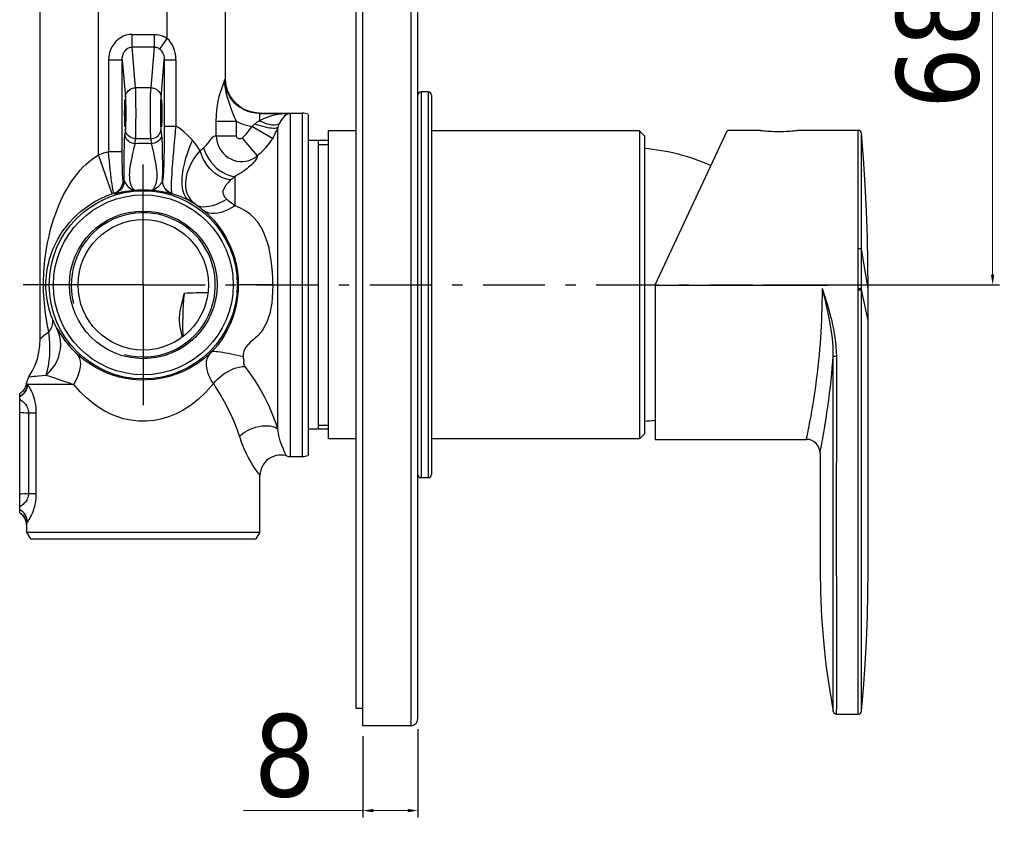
# Model space of a CAD drawing. Header units: millimetres. Extents: x 1672 to 2046, y 137 to 621.
# Tile 2 of 6: x 1903 to 2046, y 140 to 257. Entities that reach past the tile are written whole.
import ezdxf

# ---------------------------------------------------------------- set-up
doc = ezdxf.new("R2010")
doc.units = ezdxf.units.MM
doc.linetypes.add('ASSI1', pattern=[5.5, 3, -1, 0.5, -1])
doc.layers.add('OGGETTO', color=7, linetype='Continuous', lineweight=25)
doc.styles.add('ISO Proportional', font='tahoma.ttf')
doc.dimstyles.new('ISO-25', dxfattribs={"dimtxt": 12, "dimasz": 1.5, "dimexe": 1, "dimexo": 1.5, "dimgap": 1.5, "dimtad": 1, "dimdec": 0, "dimtxsty": 'ISO Proportional', "dimcen": 2.5, "dimclrd": 7, "dimclre": 7, "dimclrt": 7, "dimadec": 0, "dimazin": 0, "dimtfac": 1, "dimtdec": 0, "dimtmove": 0, "dimatfit": 3, "dimfxl": 1, "dimlwd": 13, "dimarcsym": 0})

# ---------------------------------------------------------------- blocks, each defined once
blk = doc.blocks.new('*D77')
at = {"layer": 'Defpoints', "color": 0, "transparency": 16777216}
for p in [(1993.56, 286.44), (2044.39, 286.44), (2009.44, 218.44)]:
    blk.add_point(p, dxfattribs=at)
at = {"layer": 'OGGETTO', "color": 7, "lineweight": -2, "transparency": 16777216}
for p, q in [((1995.06, 286.44), (2045.39, 286.44)), ((2010.94, 218.44), (2045.39, 218.44))]:
    blk.add_line(p, q, dxfattribs=at)
at = {"layer": 'OGGETTO', "color": 7, "lineweight": 13, "transparency": 16777216}
blk.add_line((2044.39, 219.94), (2044.39, 284.94), dxfattribs=at)
at = {"layer": 'OGGETTO', "color": 7, "transparency": 16777216}
for points in [[(2044.14, 284.94), (2044.64, 284.94), (2044.39, 286.44)], [(2044.14, 219.94), (2044.64, 219.94), (2044.39, 218.44)]]:
    blk.add_solid(points, dxfattribs=at)
at = {"layer": 'OGGETTO', "color": 7, "transparency": 16777216, "insert": (2030.34, 253.05), "char_height": 12, "attachment_point": 2, "rotation": 90, "style": 'ISO Proportional'}
blk.add_mtext('68', dxfattribs=at)
blk = doc.blocks.new('*D78')
at = {"layer": 'Defpoints', "color": 0, "transparency": 16777216}
for p in [(1960.65, 155.24), (1952.65, 154.24), (1960.65, 141.89)]:
    blk.add_point(p, dxfattribs=at)
at = {"layer": 'OGGETTO', "color": 7, "lineweight": -2, "transparency": 16777216}
for p, q in [((1960.65, 153.74), (1960.65, 140.89)), ((1952.65, 152.74), (1952.65, 140.89))]:
    blk.add_line(p, q, dxfattribs=at)
at = {"layer": 'OGGETTO', "color": 7, "lineweight": 13, "transparency": 16777216}
for p, q in [((1952.65, 141.89), (1935.25, 141.89)), ((1959.15, 141.89), (1954.15, 141.89))]:
    blk.add_line(p, q, dxfattribs=at)
at = {"layer": 'OGGETTO', "color": 7, "transparency": 16777216}
for points in [[(1954.15, 142.14), (1954.15, 141.64), (1952.65, 141.89)], [(1959.15, 142.14), (1959.15, 141.64), (1960.65, 141.89)]]:
    blk.add_solid(points, dxfattribs=at)
at = {"layer": 'OGGETTO', "color": 7, "transparency": 16777216, "insert": (1936.75, 155.94), "char_height": 12, "attachment_point": 1, "style": 'ISO Proportional'}
blk.add_mtext('8', dxfattribs=at)

msp = doc.modelspace()

# ---------------------------------------------------------------- linework, layer by layer
at = {"layer": 'OGGETTO'}
for p, q in [((1952.65, 154.24), (1952.65, 354.24)), ((1959.65, 354.24), (1959.65, 154.24)), ((1960.65, 155.24), (1960.65, 353.24)), ((1951.65, 156.74), (1951.65, 351.74)), ((1914.15, 237.36), (1914.15, 274.01)), ((1924.15, 254.29), (1924.15, 273.78)), ((1905.65, 210.57), (1905.65, 270.58)), ((1932.65, 248.44), (1932.65, 269.14)), ((1919.04, 253.05), (1919.04, 254.9)), ((1919.04, 254.9), (1922.25, 254.9)), ((1922.25, 254.9), (1922.25, 253.05)), ((1923.06, 252.76), (1924.15, 254.29)), ((1919.54, 247.13), (1919.04, 253.05)), ((1922.25, 253.05), (1919.04, 253.05)), ((1922.25, 253.05), (1921.75, 247.13)), ((1915.59, 251.16), (1915.59, 237.8)), ((1917.59, 251.16), (1915.59, 251.16)), ((1917.59, 251.16), (1918.04, 245.75)), ((1917.59, 237.8), (1917.59, 251.16)), ((1923.25, 245.75), (1923.71, 251.21)), ((1923.71, 251.21), (1923.71, 241.55)), ((1923.71, 251.21), (1925.41, 251.21)), ((1925.41, 251.21), (1925.41, 241.55)), ((1932.64, 248.44), (1932.62, 248.42)), ((1932.65, 248.44), (1932.64, 248.44)), ((1932.68, 247.86), (1932.65, 248.44)), ((1921.75, 247.13), (1919.54, 247.13)), ((1962.15, 246.54), (1961.15, 246.54)), ((1961.15, 246.54), (1961.15, 190.34)), ((1962.15, 246.54), (1962.15, 190.34)), ((1962.65, 246.04), (1962.65, 190.84)), ((1923.22, 243.44), (1923.22, 243.75)), ((1923.22, 243.13), (1923.22, 243.44)), ((1923.35, 243.74), (1923.36, 243.44)), ((1923.36, 243.44), (1923.35, 243.13)), ((1937.65, 243.44), (1937.58, 243.41)), ((1937.58, 243.41), (1937.58, 242.31)), ((1937.58, 243.41), (1942.11, 243.41)), ((1937.65, 243.44), (1943.83, 243.44)), ((1942.11, 193.44), (1942.11, 243.41)), ((1943.83, 193.44), (1943.83, 243.44)), ((1944.65, 243.26), (1944.65, 193.61)), ((1918.04, 241.13), (1917.98, 240.37)), ((1923.32, 240.37), (1923.25, 241.13)), ((1923.29, 241.49), (1923.28, 241.49)), ((1923.71, 241.55), (1925.41, 241.55)), ((1931.29, 240.15), (1931.29, 242.26)), ((1931.29, 242.26), (1934.23, 242.26)), ((1934.23, 240.15), (1934.23, 242.26)), ((1939.46, 239.75), (1936.47, 241.5)), ((1940.25, 197.37), (1940.25, 241.38)), ((1919.48, 238.98), (1919.54, 239.74)), ((1919.54, 239.74), (1921.75, 239.74)), ((1921.75, 239.74), (1921.82, 238.98)), ((1931.29, 240.15), (1934.23, 240.15)), ((1935.04, 239.79), (1937.26, 237.2)), ((1947.65, 196.04), (1947.65, 240.84)), ((1951.65, 240.84), (1947.65, 240.84)), ((1992.95, 240.84), (1962.65, 240.84)), ((1993.65, 240.14), (1992.95, 240.84)), ((1992.95, 240.84), (1992.95, 196.04)), ((1993.65, 240.14), (1993.65, 196.74)), ((1995.25, 218.44), (2005.74, 240.94)), ((2005.74, 240.94), (2010.5, 240.94)), ((2010.5, 240.94), (2010.59, 240.93)), ((2016, 240.94), (2024.79, 240.94)), ((2024.79, 240.93), (2024.79, 240.94)), ((2024.79, 240.94), (2024.79, 240.94)), ((2024.79, 240.91), (2024.79, 240.93)), ((2024.79, 240.93), (2024.79, 240.93)), ((2024.79, 240.93), (2024.79, 240.93)), ((2024.79, 240.88), (2024.79, 240.91)), ((2024.79, 240.73), (2024.79, 240.88)), ((2024.79, 240.32), (2024.79, 240.73)), ((2024.79, 240.12), (2024.79, 240.32)), ((2024.79, 239.95), (2024.79, 240.12)), ((2024.79, 239.07), (2024.79, 239.95)), ((2025.28, 239.93), (2025.29, 240.31)), ((2025.28, 239.75), (2025.28, 239.93)), ((2025.28, 239.6), (2025.28, 239.75)), ((2025.28, 238.64), (2025.28, 239.6)), ((2025.29, 240.47), (2025.29, 240.48)), ((2025.29, 240.48), (2025.29, 240.48)), ((2025.29, 240.46), (2025.29, 240.47)), ((2025.29, 240.43), (2025.29, 240.46)), ((2025.29, 240.31), (2025.29, 240.43)), ((1947.65, 239.44), (1944.65, 239.44)), ((1946.15, 239.44), (1946.15, 197.44)), ((1946.15, 238.89), (1947.65, 238.89)), ((2024.79, 238.7), (2024.79, 239.07)), ((2025.28, 238.28), (2025.28, 238.64)), ((1916.1, 231.69), (1914.15, 237.36)), ((1917.59, 237.8), (1915.59, 237.8)), ((1920.65, 218.44), (1920.65, 235.94)), ((1934.02, 229.94), (1934.02, 234.21)), ((2024.79, 227.68), (2024.79, 234.97)), ((2025.28, 227.49), (2025.28, 235.12)), ((1917.72, 233.67), (1917.88, 233.64)), ((1923.42, 233.64), (1923.45, 233.65)), ((1916.34, 231.77), (1916.48, 231.73)), ((1924.82, 231.73), (1924.84, 231.74)), ((2024.79, 221.8), (2024.79, 227.68)), ((2025.29, 221.74), (2025.28, 227.49)), ((2026.25, 217.89), (2025.29, 223.62)), ((2024.79, 219.85), (2024.79, 221.8)), ((2025.29, 219.82), (2025.29, 221.74)), ((2024.79, 217.69), (2024.79, 219.85)), ((2025.29, 217.7), (2025.29, 219.82)), ((1920.65, 218.44), (1903.15, 218.44)), ((1906.13, 218.44), (1906.47, 218.44)), ((1920.65, 218.44), (1920.65, 200.94)), ((1935.04, 218.44), (1934.64, 218.44)), ((1935.63, 218.44), (1935.04, 218.44)), ((1936.7, 218.44), (1935.63, 218.44)), ((1938.14, 218.44), (1936.7, 218.44)), ((1939.06, 218.44), (1938.14, 218.44)), ((1939.51, 218.44), (1939.06, 218.44)), ((1995.15, 218.39), (2020.45, 218.39)), ((1995.25, 218.44), (1995.25, 195.94)), ((2024.79, 176.91), (2024.79, 217.69)), ((2026.25, 213.24), (2025.29, 217.7)), ((2025.29, 176.92), (2025.29, 217.7)), ((2026.25, 176.91), (2026.25, 217.89)), ((1926.48, 210.94), (1926.47, 211.01)), ((2021.17, 177.09), (2021.17, 208.06)), ((2021.66, 177.08), (2021.67, 208.05)), ((1903.63, 203.99), (1903.6, 203.85)), ((1903.66, 204.16), (1903.63, 203.99)), ((1903.66, 204.12), (1903.66, 204.16)), ((1903.78, 203.94), (1903.78, 203.94)), ((1910.53, 203.94), (1903.78, 203.94)), ((1902.65, 185.24), (1902.65, 202.63)), ((1903.94, 199.8), (1903.94, 188.08)), ((1903.94, 199.8), (1905.02, 199.8)), ((1905.02, 199.8), (1905.02, 188.08)), ((1946.15, 197.99), (1947.65, 197.99)), ((1947.65, 197.44), (1944.65, 197.44)), ((1993.65, 196.74), (1992.95, 196.04)), ((1951.65, 196.04), (1947.65, 196.04)), ((1992.95, 196.04), (1962.65, 196.04)), ((1995.25, 195.94), (2017.25, 195.94)), ((2019.25, 193.96), (2019.33, 194.38)), ((2019.25, 193.94), (2019.25, 193.96)), ((2019.25, 193.94), (2019.25, 176.91)), ((2019.33, 194.38), (2019.41, 194.79)), ((1942.11, 193.44), (1943.83, 193.44)), ((1937.65, 182.44), (1937.65, 190.66)), ((1962.15, 190.34), (1961.15, 190.34)), ((1903.94, 188.08), (1905.02, 188.08)), ((1902.65, 185.24), (1902.85, 185.1)), ((1903.63, 183.8), (1903.65, 183.55)), ((1903.65, 183.59), (1903.63, 183.75)), ((1903.65, 183.5), (1903.65, 183.59)), ((1903.65, 183.5), (1903.65, 182.44)), ((1903.65, 183.5), (1903.65, 183.5)), ((1903.65, 182.44), (1904.22, 181.44)), ((1903.65, 182.44), (1937.65, 182.44)), ((1937.65, 182.44), (1937.07, 181.44)), ((1904.22, 181.44), (1937.07, 181.44)), ((2021.18, 173.1), (2021.17, 177.09)), ((2021.67, 174.95), (2021.66, 177.08)), ((2024.79, 174.94), (2024.79, 176.91)), ((2025.29, 174.99), (2025.29, 176.92)), ((2021.67, 173.02), (2021.67, 174.95)), ((2024.79, 172.98), (2024.79, 174.94)), ((2025.29, 173.08), (2025.29, 174.99)), ((2021.18, 171.24), (2021.18, 173.1)), ((2021.67, 171.12), (2021.67, 173.02)), ((2024.79, 168.65), (2024.79, 172.98)), ((2025.29, 171.2), (2025.29, 173.08)), ((2021.67, 163.39), (2021.67, 166.59)), ((2025.29, 163.78), (2025.29, 165.19)), ((2024.79, 163.48), (2024.79, 164.92)), ((2025.29, 162.61), (2025.29, 163.78)), ((2024.79, 162.29), (2024.79, 163.48)), ((2021.18, 158.64), (2021.18, 159.35)), ((2021.67, 158.49), (2021.67, 159.29)), ((2025.29, 159.79), (2025.29, 160.44)), ((2021.18, 158.1), (2021.18, 158.64)), ((2021.18, 157.56), (2021.18, 158.1)), ((2021.67, 157.42), (2021.67, 158.49)), ((2024.79, 157.53), (2024.79, 157.83)), ((2025.29, 157.96), (2025.29, 158.25)), ((1952.65, 156.74), (1951.65, 156.74)), ((2021.17, 157.11), (2021.18, 157.36)), ((2021.17, 156.54), (2021.17, 157.11)), ((2021.17, 156.43), (2021.17, 156.54)), ((2021.17, 156.39), (2021.17, 156.43)), ((2021.17, 156.37), (2021.17, 156.39)), ((2021.17, 156.36), (2021.17, 156.37)), ((2021.17, 156.36), (2021.17, 156.36)), ((2021.18, 157.36), (2021.18, 157.56)), ((2021.66, 156.18), (2021.67, 156.96)), ((2021.67, 156.96), (2021.67, 157.42)), ((2024.79, 157.28), (2024.79, 157.53)), ((2024.79, 156.8), (2024.79, 156.97)), ((2024.79, 156.66), (2024.79, 156.8)), ((2024.79, 156.44), (2024.79, 156.66)), ((2024.79, 156.21), (2024.79, 156.44)), ((2025.29, 157.17), (2025.29, 157.32)), ((2025.29, 157.04), (2025.29, 157.17)), ((2025.29, 156.85), (2025.29, 157.04)), ((2025.29, 156.74), (2025.29, 156.85)), ((2025.29, 156.48), (2025.29, 156.74)), ((2025.29, 156.43), (2025.29, 156.48)), ((2025.29, 156.41), (2025.29, 156.43)), ((2025.29, 156.4), (2025.29, 156.41)), ((2025.29, 156.39), (2025.29, 156.4)), ((2025.29, 156.4), (2025.29, 156.4)), ((2025.29, 156.39), (2025.29, 156.39)), ((2025.29, 156.39), (2025.29, 156.39)), ((2021.66, 156.05), (2021.66, 156.18)), ((2021.66, 156), (2021.66, 156.05)), ((2021.66, 155.98), (2021.66, 156)), ((2021.66, 155.97), (2021.66, 155.98)), ((2021.66, 155.96), (2021.66, 155.97)), ((2021.66, 155.95), (2021.66, 155.96)), ((2021.66, 155.95), (2021.66, 155.95)), ((2021.66, 155.95), (2021.66, 155.95)), ((2021.66, 155.94), (2021.66, 155.95)), ((2021.66, 155.94), (2024.79, 155.94)), ((2021.66, 155.94), (2021.66, 155.94)), ((2024.79, 156.01), (2024.79, 156.21)), ((2024.79, 155.97), (2024.79, 156.01)), ((2024.79, 155.95), (2024.79, 155.97)), ((2024.79, 155.94), (2024.79, 155.95)), ((2024.79, 155.95), (2024.79, 155.95)), ((2024.79, 155.94), (2024.79, 155.94)), ((2024.79, 155.94), (2024.79, 155.94)), ((2024.79, 155.94), (2024.79, 155.94)), ((2024.79, 155.94), (2024.79, 155.94)), ((2024.79, 155.94), (2024.79, 155.94)), ((2024.79, 155.94), (2024.79, 155.94)), ((1959.65, 154.24), (1952.65, 154.24))]:
    msp.add_line(p, q, dxfattribs=at)
at = {"layer": 'OGGETTO', "linetype": 'ASSI1', "ltscale": 3}
msp.add_line((1920.65, 218.44), (2009.44, 218.44), dxfattribs=at)
at = {"layer": 'OGGETTO'}
for points in [[(1919.04, 254.9), (1918.59, 254.87), (1918.16, 254.78), (1917.73, 254.63), (1917.33, 254.42), (1916.97, 254.16), (1916.64, 253.86), (1916.34, 253.49), (1916.08, 253.09), (1915.87, 252.66), (1915.72, 252.2), (1915.63, 251.7), (1915.59, 251.16)], [(1922.25, 254.9), (1922.59, 254.89), (1922.91, 254.83), (1923.24, 254.75), (1923.55, 254.63), (1923.86, 254.48), (1924.15, 254.29)], [(1925.41, 251.21), (1925.38, 251.73), (1925.31, 252.2), (1925.21, 252.62), (1925.06, 253.01), (1924.86, 253.41), (1924.63, 253.77), (1924.4, 254.06), (1924.15, 254.29)], [(1917.59, 251.16), (1917.6, 251.5), (1917.67, 251.82), (1917.76, 252.1), (1917.89, 252.36), (1918.05, 252.57), (1918.23, 252.75), (1918.42, 252.89), (1918.63, 252.99), (1918.84, 253.04), (1919.04, 253.05)], [(1922.25, 253.05), (1922.39, 253.05), (1922.53, 253.03), (1922.67, 252.98), (1922.8, 252.93), (1922.94, 252.85), (1923.06, 252.76)], [(1923.06, 252.76), (1923.26, 252.56), (1923.42, 252.34), (1923.55, 252.09), (1923.64, 251.82), (1923.7, 251.52), (1923.71, 251.21)], [(1931.29, 242.26), (1931.32, 243.11), (1931.38, 243.88), (1931.46, 244.55), (1931.58, 245.18), (1931.73, 245.84), (1931.9, 246.47), (1932.09, 247.04), (1932.27, 247.55), (1932.42, 247.99), (1932.55, 248.37)], [(1932.62, 248.42), (1932.58, 248.39), (1932.55, 248.37)], [(1934.23, 242.26), (1933.96, 242.81), (1933.74, 243.34), (1933.56, 243.82), (1933.4, 244.27), (1933.24, 244.72), (1933.1, 245.15), (1932.97, 245.58), (1932.84, 246.03), (1932.73, 246.49), (1932.63, 247.02), (1932.55, 247.65), (1932.55, 248.37)], [(1937.58, 243.41), (1936.99, 243.45), (1936.42, 243.55), (1935.87, 243.7), (1935.36, 243.92), (1934.86, 244.19), (1934.39, 244.52), (1933.96, 244.9), (1933.58, 245.33), (1933.26, 245.79), (1933, 246.27), (1932.79, 246.78), (1932.65, 247.3), (1932.57, 247.84), (1932.55, 248.37)], [(1918.04, 245.75), (1918.06, 245.96), (1918.12, 246.17), (1918.21, 246.36), (1918.33, 246.54), (1918.47, 246.71), (1918.65, 246.85), (1918.85, 246.97), (1919.07, 247.06), (1919.3, 247.11), (1919.54, 247.13)], [(1919.54, 239.74), (1919.55, 239.97), (1919.56, 240.26), (1919.57, 240.61), (1919.58, 241), (1919.58, 241.44), (1919.59, 241.91), (1919.59, 242.4), (1919.6, 242.92), (1919.6, 243.44), (1919.6, 243.96), (1919.59, 244.47), (1919.59, 244.97), (1919.58, 245.44), (1919.58, 245.87), (1919.57, 246.27), (1919.56, 246.61), (1919.55, 246.9), (1919.54, 247.13)], [(1921.75, 239.74), (1921.74, 239.97), (1921.73, 240.26), (1921.72, 240.61), (1921.72, 241), (1921.71, 241.44), (1921.71, 241.91), (1921.7, 242.4), (1921.7, 242.92), (1921.7, 243.44), (1921.7, 243.96), (1921.7, 244.47), (1921.71, 244.97), (1921.71, 245.44), (1921.72, 245.87), (1921.72, 246.27), (1921.73, 246.61), (1921.74, 246.9), (1921.75, 247.13)], [(1921.75, 247.13), (1921.99, 247.11), (1922.21, 247.06), (1922.42, 246.98), (1922.61, 246.87), (1922.79, 246.73), (1922.94, 246.57), (1923.07, 246.39), (1923.17, 246.19), (1923.23, 245.97), (1923.25, 245.75)], [(1937.65, 243.44), (1937.09, 243.47), (1936.54, 243.56), (1936.01, 243.71), (1935.51, 243.92), (1935.03, 244.18), (1934.58, 244.49), (1934.17, 244.85), (1933.79, 245.26), (1933.45, 245.72), (1933.17, 246.21), (1932.94, 246.74), (1932.78, 247.29), (1932.68, 247.86)], [(1918.04, 245.75), (1918.05, 245.58), (1918.07, 245.37), (1918.07, 245.11), (1918.08, 244.82), (1918.09, 244.5), (1918.09, 244.16), (1918.1, 243.8)], [(1923.2, 243.8), (1923.2, 244.16), (1923.21, 244.5), (1923.21, 244.82), (1923.22, 245.11), (1923.23, 245.37), (1923.24, 245.58), (1923.25, 245.75)], [(1923.22, 243.75), (1923.22, 244.04), (1923.23, 244.32), (1923.23, 244.58), (1923.24, 244.82), (1923.25, 245.02), (1923.26, 245.18), (1923.27, 245.29), (1923.28, 245.36), (1923.28, 245.39)], [(1923.28, 245.39), (1923.29, 245.39), (1923.3, 245.36), (1923.31, 245.29)], [(1923.31, 245.29), (1923.32, 245.17), (1923.33, 245.01), (1923.34, 244.81), (1923.34, 244.58), (1923.35, 244.31), (1923.35, 244.03), (1923.35, 243.74)], [(1918.1, 243.07), (1918.09, 242.71), (1918.09, 242.37), (1918.08, 242.05), (1918.07, 241.76), (1918.07, 241.51), (1918.05, 241.3), (1918.04, 241.13)], [(1918.1, 243.8), (1918.1, 243.44), (1918.1, 243.07)], [(1923.2, 243.07), (1923.2, 243.44), (1923.2, 243.8)], [(1923.25, 241.13), (1923.24, 241.3), (1923.23, 241.51), (1923.22, 241.76), (1923.21, 242.05), (1923.21, 242.37), (1923.2, 242.71), (1923.2, 243.07)], [(1923.27, 241.58), (1923.26, 241.7), (1923.25, 241.86), (1923.24, 242.06), (1923.23, 242.3), (1923.23, 242.56), (1923.22, 242.84), (1923.22, 243.13)], [(1923.35, 243.13), (1923.35, 242.84), (1923.35, 242.55), (1923.34, 242.29), (1923.34, 242.06), (1923.33, 241.86), (1923.32, 241.7), (1923.31, 241.58), (1923.3, 241.51), (1923.29, 241.49)], [(1942.11, 243.41), (1941.18, 243.36), (1940.32, 243.25), (1939.53, 243.08), (1938.8, 242.87), (1938.16, 242.61), (1937.58, 242.31)], [(1942.11, 243.41), (1941.78, 243.33), (1941.47, 243.17), (1941.18, 242.95), (1940.92, 242.67), (1940.67, 242.33), (1940.46, 241.95)], [(1919.54, 239.74), (1919.31, 239.76), (1919.08, 239.81), (1918.88, 239.89), (1918.68, 240), (1918.5, 240.14), (1918.35, 240.3), (1918.22, 240.49), (1918.13, 240.69), (1918.07, 240.9), (1918.04, 241.13)], [(1921.75, 239.74), (1921.99, 239.76), (1922.21, 239.81), (1922.43, 239.9), (1922.63, 240.01), (1922.81, 240.15), (1922.96, 240.32), (1923.08, 240.5), (1923.17, 240.7), (1923.23, 240.91), (1923.25, 241.13)], [(1923.28, 241.49), (1923.28, 241.51), (1923.27, 241.58)], [(1923.71, 241.55), (1923.71, 240.58), (1923.71, 239.67), (1923.7, 238.8), (1923.69, 237.98), (1923.67, 237.21), (1923.65, 236.5), (1923.63, 235.86), (1923.61, 235.29), (1923.59, 234.8), (1923.56, 234.4), (1923.54, 234.08), (1923.51, 233.85), (1923.48, 233.7), (1923.45, 233.65)], [(1924.84, 231.74), (1924.82, 231.81), (1924.8, 231.97), (1924.78, 232.22), (1924.77, 232.55), (1924.77, 232.97), (1924.78, 233.46), (1924.8, 234.03), (1924.84, 234.67), (1924.88, 235.38), (1924.94, 236.15), (1925, 236.96), (1925.08, 237.81), (1925.16, 238.7), (1925.24, 239.63), (1925.33, 240.58), (1925.41, 241.55)], [(1927.82, 239.48), (1927.44, 239.9), (1927.04, 240.3), (1926.63, 240.67), (1926.22, 241.01), (1925.82, 241.3), (1925.41, 241.55)], [(1934.23, 242.26), (1934.59, 242.08), (1934.95, 241.92), (1935.32, 241.79), (1935.7, 241.67), (1936.08, 241.58), (1936.47, 241.5)], [(1936.91, 241.87), (1936.85, 241.81), (1936.78, 241.75), (1936.71, 241.68), (1936.64, 241.62), (1936.56, 241.56), (1936.47, 241.5)], [(1937.58, 242.31), (1937.44, 242.24), (1937.31, 242.18), (1937.2, 242.11), (1937.09, 242.03), (1937, 241.95), (1936.91, 241.87)], [(1936.91, 241.87), (1937.3, 241.74), (1937.69, 241.63), (1938.06, 241.53), (1938.41, 241.44), (1938.75, 241.37), (1939.06, 241.31), (1939.35, 241.28), (1939.61, 241.26), (1939.83, 241.26), (1940.02, 241.28), (1940.16, 241.32), (1940.25, 241.38)], [(1937.58, 242.31), (1937.96, 242.15), (1938.32, 242.01), (1938.67, 241.9), (1939, 241.82), (1939.31, 241.76), (1939.61, 241.74), (1939.87, 241.74), (1940.11, 241.78), (1940.31, 241.85), (1940.46, 241.95)], [(1940.25, 241.38), (1940.14, 241.1), (1940.02, 240.82), (1939.89, 240.55), (1939.76, 240.28), (1939.61, 240.01), (1939.46, 239.75)], [(1940.46, 241.95), (1940.42, 241.86), (1940.38, 241.76), (1940.35, 241.67), (1940.31, 241.57), (1940.28, 241.48), (1940.25, 241.38)], [(1917.88, 233.64), (1917.87, 234.11), (1917.87, 234.63), (1917.86, 235.18), (1917.86, 235.76), (1917.87, 236.31), (1917.87, 236.86), (1917.88, 237.4), (1917.89, 237.93), (1917.9, 238.43), (1917.91, 238.91), (1917.92, 239.35), (1917.94, 239.75), (1917.96, 240.08), (1917.98, 240.37)], [(1919.48, 238.98), (1919.25, 239), (1919.02, 239.05), (1918.8, 239.14), (1918.6, 239.25), (1918.43, 239.39), (1918.27, 239.56), (1918.15, 239.74), (1918.06, 239.94), (1918, 240.15), (1917.98, 240.37)], [(1923.32, 240.37), (1923.29, 240.15), (1923.24, 239.94), (1923.15, 239.74), (1923.02, 239.56), (1922.87, 239.39), (1922.69, 239.25), (1922.49, 239.14), (1922.28, 239.05), (1922.05, 239), (1921.82, 238.98)], [(1923.32, 240.37), (1923.33, 240.13), (1923.35, 239.82), (1923.37, 239.46), (1923.38, 239.03), (1923.4, 238.54), (1923.41, 238.02), (1923.42, 237.46), (1923.42, 236.89), (1923.43, 236.33), (1923.43, 235.77), (1923.43, 235.19), (1923.43, 234.62), (1923.42, 234.11), (1923.42, 233.64)], [(1931.29, 240.15), (1931.1, 240.1), (1930.92, 240.03), (1930.79, 239.95), (1930.66, 239.83), (1930.53, 239.69), (1930.37, 239.51), (1930.19, 239.25), (1929.97, 238.97), (1929.72, 238.67), (1929.42, 238.37)], [(1931.29, 240.15), (1931.32, 239.69), (1931.41, 239.23), (1931.56, 238.78), (1931.75, 238.36), (1932, 237.96), (1932.29, 237.6), (1932.63, 237.28), (1932.99, 237), (1933.39, 236.77), (1933.82, 236.59), (1934.25, 236.47), (1934.7, 236.41), (1935.16, 236.4), (1935.61, 236.45), (1936.06, 236.56), (1936.48, 236.72), (1936.89, 236.94), (1937.26, 237.2)], [(1935.04, 239.79), (1934.95, 239.73), (1934.85, 239.69), (1934.74, 239.68), (1934.62, 239.69), (1934.52, 239.72), (1934.43, 239.78), (1934.35, 239.85), (1934.28, 239.94), (1934.25, 240.04), (1934.23, 240.15)], [(1939.46, 239.75), (1939.15, 239.27), (1938.82, 238.81), (1938.46, 238.38), (1938.08, 237.96), (1937.68, 237.57), (1937.26, 237.2)], [(2010.59, 240.93), (2010.71, 240.91), (2010.87, 240.9), (2011.07, 240.88), (2011.3, 240.85), (2011.57, 240.83), (2011.87, 240.81), (2012.2, 240.79), (2012.54, 240.78), (2012.89, 240.77), (2013.25, 240.77)], [(2013.25, 240.77), (2013.61, 240.77), (2013.96, 240.78), (2014.3, 240.79), (2014.62, 240.81), (2014.92, 240.83), (2015.19, 240.85), (2015.43, 240.88), (2015.63, 240.9), (2015.79, 240.91), (2015.9, 240.93), (2016, 240.94)], [(2024.79, 240.94), (2024.79, 240.94), (2024.79, 240.94)], [(2026.25, 217.89), (2026.22, 221.54), (2026.14, 225.37), (2026.01, 229.19), (2025.82, 233.01), (2025.57, 236.82), (2025.29, 240.48)], [(2025.29, 240.48), (2025.29, 240.48), (2025.29, 240.48), (2025.29, 240.48), (2025.29, 240.48), (2025.29, 240.48), (2025.29, 240.48), (2025.29, 240.48), (2025.29, 240.48), (2025.29, 240.48), (2025.29, 240.48), (2025.29, 240.48)], [(1919.4, 232.23), (1919.31, 232.27), (1919.21, 232.36), (1919.1, 232.51), (1918.99, 232.71), (1918.89, 232.95), (1918.8, 233.22), (1918.74, 233.51), (1918.69, 233.82), (1918.67, 234.14), (1918.66, 234.47), (1918.68, 234.82), (1918.71, 235.2), (1918.76, 235.63), (1918.83, 236.08), (1918.92, 236.52), (1919.01, 236.95), (1919.1, 237.37), (1919.19, 237.76), (1919.27, 238.13), (1919.34, 238.46), (1919.41, 238.75), (1919.48, 238.98)], [(1921.82, 238.98), (1921.43, 239), (1921.04, 239.02), (1920.65, 239.02), (1920.26, 239.02), (1919.87, 239), (1919.48, 238.98)], [(1921.82, 238.98), (1921.88, 238.75), (1921.95, 238.45), (1922.03, 238.1), (1922.12, 237.71), (1922.21, 237.3), (1922.31, 236.87), (1922.4, 236.42), (1922.48, 235.97), (1922.55, 235.52), (1922.6, 235.1), (1922.62, 234.71), (1922.63, 234.36), (1922.62, 234.03), (1922.59, 233.72), (1922.54, 233.43), (1922.47, 233.16), (1922.39, 232.91), (1922.29, 232.69), (1922.19, 232.51), (1922.08, 232.36), (1921.99, 232.27), (1921.89, 232.23)], [(1927.35, 230.7), (1927.05, 230.93), (1926.8, 231.24), (1926.6, 231.62), (1926.45, 232.07), (1926.35, 232.58), (1926.3, 233.16), (1926.31, 233.8), (1926.37, 234.49), (1926.48, 235.24), (1926.64, 236.03), (1926.86, 236.86), (1927.13, 237.72), (1927.45, 238.59), (1927.82, 239.48)], [(1928.95, 237.97), (1928.76, 238.24), (1928.58, 238.5), (1928.39, 238.76), (1928.2, 239.01), (1928.01, 239.24), (1927.82, 239.48)], [(1929.42, 238.37), (1929.26, 238.22), (1929.18, 238.15), (1929.1, 238.08), (1929.02, 238.02), (1928.95, 237.97)], [(1929.42, 238.37), (1929.62, 237.84), (1929.87, 237.33), (1930.16, 236.82), (1930.5, 236.35), (1930.87, 235.9), (1931.28, 235.49), (1931.71, 235.13), (1932.17, 234.83), (1932.63, 234.58), (1933.1, 234.4), (1933.57, 234.27), (1934.02, 234.21)], [(2024.79, 234.97), (2024.79, 238.49), (2024.79, 238.7)], [(2025.28, 235.12), (2025.28, 238.08), (2025.28, 238.28)], [(1906.13, 218.44), (1906.13, 218.87), (1906.14, 219.33), (1906.16, 219.82), (1906.18, 220.34), (1906.22, 220.88), (1906.27, 221.46), (1906.33, 222.06), (1906.41, 222.69), (1906.5, 223.35), (1906.61, 224.04), (1906.75, 224.77), (1906.92, 225.53), (1907.11, 226.35), (1907.35, 227.2), (1907.62, 228.09), (1907.94, 228.99), (1908.29, 229.88), (1908.66, 230.74), (1909.05, 231.53), (1909.45, 232.27), (1909.85, 232.95), (1910.26, 233.57), (1910.66, 234.13), (1911.07, 234.65), (1911.47, 235.12), (1911.87, 235.55), (1912.26, 235.94), (1912.65, 236.28), (1913.03, 236.6), (1913.41, 236.88), (1913.78, 237.13), (1914.15, 237.36)], [(1916.34, 231.77), (1916.32, 231.81), (1916.29, 231.93), (1916.25, 232.12), (1916.21, 232.38), (1916.16, 232.71), (1916.1, 233.09), (1916.04, 233.54), (1915.97, 234.04), (1915.91, 234.59), (1915.84, 235.18), (1915.77, 235.8), (1915.71, 236.45), (1915.65, 237.12), (1915.59, 237.8)], [(1917.72, 233.67), (1917.71, 233.71), (1917.69, 233.81), (1917.67, 233.99), (1917.66, 234.22), (1917.64, 234.51), (1917.63, 234.86), (1917.62, 235.26), (1917.61, 235.7), (1917.6, 236.19), (1917.59, 236.7), (1917.59, 237.23), (1917.59, 237.8)], [(1928.36, 230.11), (1927.93, 230.45), (1927.56, 230.84), (1927.27, 231.28), (1927.06, 231.76), (1926.92, 232.28), (1926.85, 232.83), (1926.85, 233.43), (1926.93, 234.05), (1927.07, 234.69), (1927.3, 235.35), (1927.59, 236.02), (1927.97, 236.68), (1928.42, 237.33), (1928.95, 237.97)], [(1933.43, 233.73), (1932.97, 233.79), (1932.5, 233.91), (1932.02, 234.1), (1931.56, 234.35), (1931.11, 234.66), (1930.68, 235.02), (1930.29, 235.44), (1929.93, 235.89), (1929.61, 236.38), (1929.34, 236.9), (1929.12, 237.43), (1928.95, 237.97)], [(1937.26, 237.2), (1937.26, 237.11), (1937.23, 237), (1937.18, 236.87), (1937.1, 236.73), (1936.99, 236.57), (1936.86, 236.4), (1936.72, 236.24), (1936.57, 236.08), (1936.42, 235.93), (1936.23, 235.76), (1936, 235.56), (1935.72, 235.33), (1935.35, 235.05), (1934.93, 234.77), (1934.49, 234.49), (1934.02, 234.21)], [(1934.02, 234.21), (1933.92, 234.14), (1933.82, 234.06), (1933.73, 233.98), (1933.63, 233.9), (1933.53, 233.82), (1933.43, 233.73)], [(1916.34, 231.77), (1916.63, 231.89), (1916.89, 232.05), (1917.13, 232.25), (1917.33, 232.48), (1917.5, 232.75), (1917.62, 233.04), (1917.7, 233.35), (1917.72, 233.67)], [(1917.88, 233.64), (1917.85, 233.33), (1917.78, 233.02), (1917.66, 232.73), (1917.5, 232.47), (1917.29, 232.23), (1917.05, 232.02), (1916.78, 231.85), (1916.48, 231.73)], [(1917.88, 233.64), (1917.92, 233.48), (1918, 233.31), (1918.12, 233.13), (1918.26, 232.96), (1918.41, 232.78), (1918.59, 232.61), (1918.79, 232.45), (1919.01, 232.32), (1919.21, 232.25), (1919.4, 232.23)], [(1923.42, 233.64), (1923.38, 233.48), (1923.3, 233.31), (1923.18, 233.13), (1923.04, 232.95), (1922.88, 232.78), (1922.71, 232.61), (1922.5, 232.45), (1922.29, 232.32), (1922.08, 232.25), (1921.89, 232.23)], [(1923.42, 233.64), (1923.44, 233.33), (1923.52, 233.02), (1923.63, 232.73), (1923.8, 232.47), (1924, 232.23), (1924.24, 232.02), (1924.52, 231.85), (1924.82, 231.73)], [(1924.84, 231.74), (1924.56, 231.86), (1924.29, 232.02), (1924.05, 232.22), (1923.84, 232.45), (1923.68, 232.72), (1923.55, 233.01), (1923.47, 233.33), (1923.45, 233.65)], [(1932.81, 230.91), (1932.58, 231.14), (1932.42, 231.38), (1932.32, 231.62), (1932.29, 231.87), (1932.31, 232.13), (1932.4, 232.39), (1932.54, 232.68), (1932.75, 232.99), (1933.05, 233.34), (1933.43, 233.73)], [(1906.47, 218.44), (1906.48, 218.88), (1906.5, 219.33), (1906.54, 219.81), (1906.6, 220.29), (1906.67, 220.73), (1906.75, 221.18), (1906.87, 221.68), (1907.01, 222.21), (1907.19, 222.77), (1907.39, 223.34), (1907.63, 223.92), (1907.9, 224.5), (1908.2, 225.07), (1908.55, 225.66), (1908.95, 226.28), (1909.41, 226.9), (1909.92, 227.53), (1910.46, 228.12), (1910.98, 228.62), (1911.52, 229.1), (1912.18, 229.62), (1912.9, 230.13), (1913.67, 230.6), (1914.48, 231.02), (1915.28, 231.38), (1916.1, 231.69)], [(1916.48, 231.73), (1916.53, 231.74), (1916.63, 231.76), (1916.78, 231.8), (1916.99, 231.84), (1917.24, 231.9), (1917.57, 231.97), (1918.04, 232.06), (1918.54, 232.14), (1918.99, 232.19), (1919.4, 232.23)], [(1919.4, 232.23), (1919.81, 232.26), (1920.22, 232.28), (1920.63, 232.29), (1921.04, 232.28), (1921.46, 232.26), (1921.89, 232.23)], [(1921.89, 232.23), (1922.19, 232.21), (1922.51, 232.17), (1922.86, 232.13), (1923.23, 232.07), (1923.63, 231.99), (1923.98, 231.92), (1924.2, 231.87), (1924.36, 231.83), (1924.53, 231.79), (1924.67, 231.76), (1924.76, 231.74), (1924.82, 231.73)], [(1924.84, 231.74), (1925.26, 231.6), (1925.67, 231.45), (1926.1, 231.29), (1926.52, 231.1), (1926.94, 230.91), (1927.35, 230.7)], [(1927.35, 230.7), (1927.52, 230.61), (1927.69, 230.51), (1927.86, 230.42), (1928.03, 230.32), (1928.19, 230.21), (1928.36, 230.11)], [(1928.36, 230.11), (1928.66, 229.96), (1929.01, 229.87), (1929.39, 229.82), (1929.81, 229.83), (1930.26, 229.88), (1930.75, 229.99), (1931.25, 230.15), (1931.77, 230.36), (1932.29, 230.61), (1932.81, 230.91)], [(1928.36, 230.11), (1928.54, 229.98), (1928.74, 229.84), (1928.94, 229.69), (1929.15, 229.53), (1929.35, 229.37), (1929.54, 229.2)], [(1934.02, 229.94), (1933.51, 229.63), (1932.99, 229.37), (1932.49, 229.15), (1931.99, 228.99), (1931.5, 228.88), (1931.04, 228.83), (1930.6, 228.83), (1930.2, 228.89), (1929.84, 229.02), (1929.54, 229.2)], [(1932.81, 230.91), (1932.97, 230.78), (1933.15, 230.64), (1933.36, 230.48), (1933.58, 230.31), (1933.8, 230.13), (1934.02, 229.94)], [(1939.51, 218.44), (1939.51, 219.36), (1939.47, 220.28), (1939.4, 221.16), (1939.3, 222.03), (1939.15, 222.92), (1938.97, 223.78), (1938.75, 224.61), (1938.48, 225.4), (1938.16, 226.17), (1937.79, 226.89), (1937.35, 227.56), (1936.83, 228.17), (1936.24, 228.71), (1935.57, 229.18), (1934.83, 229.59), (1934.02, 229.94)], [(1929.54, 229.2), (1930.21, 228.6), (1930.87, 227.91), (1931.53, 227.12), (1932.15, 226.25), (1932.73, 225.3), (1933.23, 224.3), (1933.64, 223.29), (1933.97, 222.28), (1934.21, 221.3), (1934.37, 220.33), (1934.47, 219.38), (1934.5, 218.44)], [(2024.79, 223.73), (2024.88, 223.73), (2024.97, 223.72), (2025.05, 223.71), (2025.13, 223.7), (2025.19, 223.68), (2025.24, 223.66), (2025.27, 223.64), (2025.29, 223.62)], [(1906.87, 211.53), (1906.63, 212.76), (1906.44, 213.97), (1906.29, 215.18), (1906.2, 216.35), (1906.14, 217.43), (1906.13, 218.44)], [(1907.37, 213.59), (1907.19, 214.09), (1907.04, 214.58), (1906.9, 215.08), (1906.78, 215.57), (1906.68, 216.06), (1906.6, 216.54), (1906.54, 217.04), (1906.5, 217.54), (1906.48, 218), (1906.47, 218.44)], [(1934.5, 218.44), (1934.47, 217.56), (1934.39, 216.73), (1934.28, 215.99), (1934.14, 215.25), (1933.94, 214.48), (1933.68, 213.68), (1933.34, 212.79), (1932.94, 211.94), (1932.54, 211.22), (1932.16, 210.59), (1931.82, 210.11), (1931.49, 209.67), (1931.09, 209.19), (1930.64, 208.71)], [(1934.64, 218.44), (1934.54, 218.44), (1934.5, 218.44)], [(1939.51, 218.44), (1939.5, 217.45), (1939.45, 216.55), (1939.36, 215.75), (1939.24, 215.02), (1939.08, 214.28), (1938.87, 213.6), (1938.65, 213), (1938.38, 212.46), (1938.07, 211.94), (1937.72, 211.46), (1937.33, 211.03), (1936.93, 210.66), (1936.6, 210.4), (1936.29, 210.13), (1935.92, 209.77), (1935.59, 209.38), (1935.4, 209.04), (1935.28, 208.71), (1935.21, 208.35), (1935.18, 207.99)], [(1926.35, 210.84), (1926.27, 211.17), (1926.2, 211.49), (1926.14, 211.79), (1926.08, 212.07), (1926.04, 212.34), (1926, 212.6), (1925.97, 212.84), (1925.95, 213.08), (1925.94, 213.32), (1925.94, 213.56), (1925.95, 213.8), (1925.97, 214.05), (1926, 214.29), (1926.04, 214.55), (1926.09, 214.83), (1926.14, 215.12), (1926.21, 215.42), (1926.28, 215.74), (1926.36, 216.08), (1926.44, 216.44), (1926.53, 216.81), (1926.63, 217.2)], [(1926.63, 217.2), (1926.59, 217.01), (1926.56, 216.76), (1926.52, 216.46), (1926.49, 216.12), (1926.47, 215.74), (1926.44, 215.32), (1926.42, 214.87), (1926.41, 214.41), (1926.4, 213.93), (1926.4, 213.44)], [(2017.35, 196.42), (2017.4, 196.63), (2017.45, 196.86), (2017.5, 197.14), (2017.57, 197.46), (2017.64, 197.82), (2017.72, 198.25), (2017.82, 198.75), (2017.93, 199.34), (2018.05, 200.03), (2018.19, 200.83), (2018.33, 201.71), (2018.48, 202.66), (2018.62, 203.64), (2018.75, 204.61), (2018.86, 205.57), (2018.97, 206.49), (2019.06, 207.38), (2019.15, 208.23), (2019.22, 209.07), (2019.29, 209.9), (2019.34, 210.72), (2019.4, 211.56), (2019.45, 212.41), (2019.49, 213.29), (2019.52, 214.18), (2019.55, 215.1), (2019.57, 216.02), (2019.58, 216.95), (2019.59, 217.89)], [(2021.67, 208.05), (2021.65, 208.72), (2021.61, 209.39), (2021.55, 210.06), (2021.46, 210.72), (2021.36, 211.37), (2021.24, 211.99), (2021.12, 212.58), (2020.99, 213.14), (2020.86, 213.66), (2020.74, 214.15), (2020.61, 214.61), (2020.49, 215.05), (2020.36, 215.46), (2020.25, 215.85), (2020.13, 216.23), (2020.02, 216.58), (2019.91, 216.92), (2019.8, 217.26), (2019.69, 217.58), (2019.59, 217.89)], [(2021.17, 208.06), (2021.17, 208.71), (2021.15, 209.36), (2021.1, 210.01), (2021.04, 210.67), (2020.97, 211.3), (2020.88, 211.92), (2020.79, 212.51), (2020.69, 213.07), (2020.59, 213.59), (2020.49, 214.09), (2020.4, 214.55), (2020.3, 215), (2020.2, 215.41), (2020.11, 215.81), (2020.02, 216.19), (2019.93, 216.55), (2019.84, 216.9), (2019.75, 217.24), (2019.67, 217.57), (2019.59, 217.89)], [(2024.79, 217.69), (2024.88, 217.69), (2024.97, 217.69), (2025.05, 217.69), (2025.13, 217.69), (2025.19, 217.69), (2025.24, 217.7), (2025.27, 217.7), (2025.29, 217.7)], [(2024.88, 217.89), (2024.97, 217.89), (2025.05, 217.89), (2025.13, 217.89), (2025.19, 217.89), (2025.24, 217.9), (2025.27, 217.9), (2025.29, 217.9)], [(1907.37, 213.59), (1907.44, 213.28), (1907.45, 212.95), (1907.4, 212.61), (1907.28, 212.25), (1907.11, 211.89), (1906.87, 211.53)], [(1908.08, 212.09), (1908, 212.24), (1907.91, 212.4), (1907.83, 212.56), (1907.75, 212.73), (1907.65, 212.93), (1907.55, 213.16), (1907.46, 213.37), (1907.37, 213.59)], [(1926.47, 211.01), (1926.45, 211.44), (1926.43, 211.91), (1926.41, 212.4), (1926.4, 212.92), (1926.4, 213.44)], [(1906.87, 211.53), (1906.48, 211.24), (1906.17, 211), (1905.94, 210.81), (1905.78, 210.68), (1905.68, 210.6), (1905.65, 210.57)], [(1906.5, 205.3), (1906.97, 205.75), (1907.39, 206.24), (1907.75, 206.76), (1908.04, 207.3), (1908.29, 207.87), (1908.46, 208.47), (1908.58, 209.08), (1908.62, 209.7), (1908.59, 210.32), (1908.49, 210.93), (1908.32, 211.52), (1908.08, 212.09)], [(1906.5, 205.3), (1906.7, 205.96), (1906.85, 206.66), (1906.96, 207.38), (1907.03, 208.13), (1907.06, 208.97), (1907.04, 209.83), (1906.98, 210.68), (1906.87, 211.53)], [(1908.08, 212.09), (1908.28, 211.77), (1908.52, 211.37), (1908.83, 210.91), (1909.19, 210.4), (1909.6, 209.87), (1910.05, 209.34), (1910.54, 208.82), (1911.08, 208.3)], [(1903.98, 205.04), (1904.48, 205.88), (1904.89, 206.76), (1905.22, 207.68), (1905.46, 208.62), (1905.6, 209.59), (1905.65, 210.57)], [(1910.53, 203.94), (1910.83, 204.48), (1911.08, 205.01), (1911.28, 205.53), (1911.43, 206.02), (1911.52, 206.5), (1911.55, 206.94), (1911.52, 207.35), (1911.43, 207.72), (1911.28, 208.04), (1911.08, 208.3)], [(1930.64, 208.71), (1929.6, 207.77), (1928.53, 206.97), (1927.45, 206.32), (1926.39, 205.79), (1925.43, 205.41), (1924.46, 205.1), (1923.41, 204.85), (1922.32, 204.68), (1921.23, 204.59), (1920.15, 204.58), (1919.1, 204.66), (1918.1, 204.81), (1917.19, 205.01), (1916.32, 205.25), (1915.48, 205.55), (1914.65, 205.91), (1913.79, 206.35), (1912.9, 206.88), (1911.99, 207.53), (1911.08, 208.3)], [(1930.86, 204.06), (1930.7, 204.32), (1930.54, 204.58), (1930.41, 204.85), (1930.28, 205.11), (1930.17, 205.37), (1930.08, 205.63), (1930, 205.88), (1929.94, 206.13), (1929.9, 206.37), (1929.87, 206.59), (1929.85, 206.79), (1929.85, 206.98), (1929.86, 207.16), (1929.88, 207.32), (1929.92, 207.48), (1929.97, 207.65), (1930.03, 207.81), (1930.1, 207.97), (1930.18, 208.11), (1930.27, 208.25), (1930.37, 208.38), (1930.46, 208.5), (1930.55, 208.61), (1930.64, 208.71)], [(1930.64, 208.71), (1930.72, 208.74), (1930.85, 208.76), (1931.04, 208.76), (1931.28, 208.75), (1931.56, 208.72), (1931.89, 208.68), (1932.25, 208.63), (1932.64, 208.56), (1933.05, 208.48), (1933.48, 208.4), (1933.91, 208.3), (1934.35, 208.2), (1934.77, 208.09), (1935.18, 207.99)], [(2019.41, 194.79), (2019.46, 195.04), (2019.51, 195.32), (2019.57, 195.65), (2019.64, 196.02), (2019.71, 196.45), (2019.8, 196.94), (2019.9, 197.52), (2020.01, 198.18), (2020.12, 198.94), (2020.25, 199.78), (2020.38, 200.7), (2020.51, 201.65), (2020.63, 202.63), (2020.75, 203.6), (2020.85, 204.55), (2020.95, 205.47), (2021.03, 206.36), (2021.11, 207.22), (2021.17, 208.06)], [(2021.17, 208.06), (2021.21, 208.06), (2021.27, 208.06), (2021.34, 208.05), (2021.44, 208.05), (2021.55, 208.05), (2021.67, 208.05)], [(1930.86, 204.06), (1931.15, 204.4), (1931.47, 204.72), (1931.8, 205.02), (1932.16, 205.3), (1932.53, 205.56), (1932.93, 205.79), (1933.34, 206), (1933.77, 206.19), (1934.2, 206.34), (1934.62, 206.45), (1935.05, 206.53), (1935.45, 206.56)], [(1935.18, 207.99), (1935.2, 207.81), (1935.23, 207.65)], [(1935.23, 207.65), (1935.28, 207.42), (1935.29, 207.35), (1935.28, 207.29), (1935.25, 207.21), (1935.23, 207.12), (1935.23, 207.01), (1935.26, 206.88), (1935.34, 206.73), (1935.45, 206.56)], [(1935.45, 206.56), (1936.1, 205.69), (1936.8, 204.68), (1937.54, 203.48), (1938.27, 202.17), (1938.93, 200.83), (1939.5, 199.53), (1939.92, 198.38), (1940.25, 197.37)], [(1904.36, 205.09), (1904.65, 205.12), (1904.99, 205.16), (1905.41, 205.2), (1905.91, 205.25), (1906.5, 205.3)], [(1906.5, 205.3), (1907.01, 205.14), (1907.59, 204.95), (1908.24, 204.73), (1908.95, 204.47), (1909.72, 204.21), (1910.53, 203.94)], [(1903.78, 203.94), (1903.75, 203.67), (1903.69, 203.4), (1903.59, 203.15), (1903.46, 202.91), (1903.3, 202.69), (1903.1, 202.49), (1902.89, 202.32), (1902.65, 202.19)], [(1902.65, 202.18), (1902.88, 202.32), (1903.1, 202.48), (1903.29, 202.68), (1903.45, 202.89), (1903.59, 203.13), (1903.69, 203.39), (1903.76, 203.66), (1903.78, 203.94)], [(1902.65, 202.63), (1902.85, 202.76), (1903.03, 202.91), (1903.19, 203.08), (1903.34, 203.27), (1903.46, 203.48), (1903.55, 203.7), (1903.6, 203.85)], [(1903.6, 203.85), (1903.62, 203.93), (1903.66, 204.16)], [(1903.66, 204.16), (1903.66, 204.16), (1903.66, 204.16)], [(1903.71, 204.01), (1903.69, 204.05), (1903.67, 204.09), (1903.66, 204.12)], [(1903.78, 203.94), (1903.74, 203.98), (1903.71, 204.01)], [(1903.78, 203.94), (1903.88, 203.78), (1903.99, 203.6), (1904.11, 203.4), (1904.24, 203.17), (1904.37, 202.9), (1904.49, 202.61), (1904.6, 202.31), (1904.7, 202), (1904.79, 201.68), (1904.87, 201.34), (1904.93, 200.96), (1904.98, 200.56), (1905.01, 200.18), (1905.02, 199.8)], [(1903.98, 205.04), (1904.02, 205.05), (1904.36, 205.09)], [(1930.86, 204.06), (1929.77, 202.81), (1928.66, 201.74), (1927.55, 200.87), (1926.46, 200.17), (1925.46, 199.65), (1924.47, 199.25), (1923.38, 198.92), (1922.26, 198.69), (1921.11, 198.59), (1919.96, 198.6), (1918.85, 198.73), (1917.79, 198.95), (1916.82, 199.25), (1915.91, 199.62), (1915.04, 200.06), (1914.17, 200.58), (1913.28, 201.21), (1912.38, 201.97), (1911.46, 202.88), (1910.53, 203.94)], [(1930.86, 204.06), (1931.34, 203.31), (1931.86, 202.45), (1932.43, 201.44), (1933, 200.36), (1933.55, 199.22), (1934.02, 198.12), (1934.38, 197.17), (1934.65, 196.34)], [(1902.65, 201.8), (1902.77, 201.71), (1902.89, 201.62), (1903.02, 201.52), (1903.15, 201.41), (1903.27, 201.3), (1903.38, 201.18), (1903.48, 201.06), (1903.58, 200.93), (1903.67, 200.77), (1903.76, 200.59), (1903.84, 200.39), (1903.89, 200.19), (1903.93, 199.99), (1903.94, 199.8)], [(1902.65, 199.88), (1902.95, 199.85), (1903.26, 199.83), (1903.59, 199.81), (1903.94, 199.8)], [(1934.65, 196.34), (1934.89, 196.58), (1935.18, 196.82), (1935.5, 197.04), (1935.85, 197.24), (1936.23, 197.42), (1936.63, 197.57), (1937.05, 197.71), (1937.48, 197.81), (1937.91, 197.89), (1938.34, 197.93), (1938.76, 197.93), (1939.16, 197.9), (1939.51, 197.82), (1939.82, 197.71), (1940.07, 197.55), (1940.25, 197.37)], [(1941.53, 193.53), (1941.48, 193.59), (1941.39, 193.78), (1941.24, 194.08), (1941.06, 194.5), (1940.83, 195.06), (1940.61, 195.74), (1940.41, 196.51), (1940.25, 197.37)], [(1934.65, 196.34), (1934.96, 195.44), (1935.29, 194.62), (1935.63, 193.88), (1935.97, 193.21), (1936.3, 192.62), (1936.62, 192.1), (1936.91, 191.65), (1937.17, 191.29), (1937.37, 191.02), (1937.52, 190.82), (1937.62, 190.7), (1937.65, 190.66)], [(2017.25, 195.94), (2017.26, 196.01), (2017.29, 196.11), (2017.35, 196.42)], [(1941.53, 193.53), (1941.13, 193.62), (1940.74, 193.65), (1940.36, 193.64), (1939.99, 193.58), (1939.62, 193.47), (1939.26, 193.32), (1938.93, 193.11), (1938.62, 192.87), (1938.34, 192.57), (1938.1, 192.24), (1937.91, 191.88), (1937.76, 191.48), (1937.68, 191.07), (1937.65, 190.66)], [(1902.65, 188), (1902.94, 188.02), (1903.26, 188.04), (1903.59, 188.06), (1903.94, 188.08)], [(1903.94, 188.08), (1903.93, 187.89), (1903.89, 187.69), (1903.84, 187.49), (1903.76, 187.29), (1903.67, 187.11), (1903.58, 186.95), (1903.48, 186.81), (1903.38, 186.69), (1903.27, 186.58), (1903.15, 186.46), (1903.02, 186.36), (1902.89, 186.25), (1902.77, 186.16), (1902.65, 186.07)], [(1905.02, 188.08), (1905.01, 187.7), (1904.98, 187.31), (1904.93, 186.91), (1904.86, 186.53), (1904.79, 186.18), (1904.7, 185.86), (1904.6, 185.55), (1904.49, 185.26), (1904.36, 184.97), (1904.23, 184.7), (1904.11, 184.47), (1903.99, 184.27), (1903.88, 184.09), (1903.78, 183.93)], [(1903.78, 183.93), (1903.75, 184.2), (1903.69, 184.47), (1903.59, 184.72), (1903.46, 184.96), (1903.3, 185.18), (1903.11, 185.38), (1902.89, 185.55), (1902.65, 185.69)], [(1903.11, 184.87), (1903, 184.97), (1902.89, 185.07), (1902.77, 185.16), (1902.65, 185.24)], [(1902.85, 185.1), (1903.05, 184.94), (1903.22, 184.75), (1903.37, 184.54)], [(1903.63, 183.75), (1903.59, 184), (1903.51, 184.24), (1903.4, 184.47), (1903.27, 184.68), (1903.11, 184.87)], [(1903.37, 184.54), (1903.49, 184.3), (1903.58, 184.05), (1903.63, 183.8)], [(1903.65, 183.55), (1903.66, 183.62), (1903.68, 183.68), (1903.69, 183.75), (1903.72, 183.81), (1903.75, 183.87), (1903.78, 183.93)], [(1903.65, 183.55), (1903.65, 183.52), (1903.65, 183.51), (1903.65, 183.51), (1903.65, 183.5)], [(2019.25, 176.91), (2019.3, 173.58), (2019.46, 170.08), (2019.73, 166.59), (2020.11, 163.11), (2020.6, 159.64), (2021.17, 156.34)], [(2025.29, 156.39), (2025.57, 159.69), (2025.82, 163.16), (2026.01, 166.63), (2026.14, 170.11), (2026.22, 173.59), (2026.25, 176.91)], [(2021.18, 167.76), (2021.18, 168.82), (2021.18, 169.98), (2021.18, 171.24)], [(2021.67, 166.59), (2021.67, 167.57), (2021.67, 168.65), (2021.67, 169.83), (2021.67, 171.12)], [(2025.29, 165.19), (2025.29, 166.86), (2025.29, 167.8), (2025.29, 168.83), (2025.29, 169.97), (2025.29, 171.2)], [(2024.79, 164.92), (2024.79, 166.63), (2024.79, 167.59), (2024.79, 168.65)], [(2021.18, 162.48), (2021.18, 163.04), (2021.18, 167.76)], [(2021.18, 161.06), (2021.18, 161.5), (2021.18, 162.48)], [(2021.67, 162.18), (2021.67, 162.76), (2021.67, 163.39)], [(2021.67, 160.74), (2021.67, 161.18), (2021.67, 162.18)], [(2024.79, 159.72), (2024.79, 160.45), (2024.79, 160.85), (2024.79, 161.29), (2024.79, 161.77), (2024.79, 162.29)], [(2025.29, 160.44), (2025.29, 161.21), (2025.29, 161.64), (2025.29, 162.1), (2025.29, 162.61)], [(2021.18, 159.35), (2021.18, 159.64), (2021.18, 161.06)], [(2021.67, 159.29), (2021.67, 159.6), (2021.67, 159.95), (2021.67, 160.74)], [(2024.79, 158.39), (2024.79, 158.85), (2024.79, 159.11), (2024.79, 159.4), (2024.79, 159.72)], [(2025.29, 158.79), (2025.29, 159.24), (2025.29, 159.5), (2025.29, 159.79)], [(2024.79, 157.83), (2024.79, 158.18), (2024.79, 158.39)], [(2025.29, 158.25), (2025.29, 158.59), (2025.29, 158.79)], [(2025.29, 157.6), (2025.29, 157.83), (2025.29, 157.96)], [(2021.17, 156.35), (2021.17, 156.35), (2021.17, 156.35), (2021.17, 156.36)], [(2024.79, 156.97), (2024.79, 157.17), (2024.79, 157.28)], [(2025.29, 157.32), (2025.29, 157.5), (2025.29, 157.6)], [(2025.29, 156.39), (2025.29, 156.39), (2025.29, 156.39), (2025.29, 156.39), (2025.29, 156.39), (2025.29, 156.39)], [(2021.17, 156.34), (2021.17, 156.34), (2021.17, 156.35), (2021.17, 156.35), (2021.17, 156.35), (2021.17, 156.35), (2021.17, 156.35), (2021.17, 156.35), (2021.17, 156.35), (2021.17, 156.35), (2021.17, 156.35), (2021.17, 156.35), (2021.17, 156.35), (2021.17, 156.35)], [(2021.66, 155.94), (2021.66, 155.94), (2021.66, 155.94), (2021.66, 155.94), (2021.66, 155.94), (2021.66, 155.94), (2021.66, 155.94), (2021.66, 155.94), (2021.66, 155.94), (2021.66, 155.94), (2021.66, 155.94)]]:
    msp.add_lwpolyline(points, dxfattribs=at)
for radius in [13.7, 13.1, 10.75, 9.5]:
    msp.add_circle((1920.65, 218.44), radius, dxfattribs=at)
for centre, radius, start, end in [((1961.15, 246.04), 0.5, 90, 180), ((1962.15, 246.04), 0.5, 0, 90), ((1943.83, 241.44), 2, 65.8633, 90), ((1930.65, 244.93), 6.75, 310.5634, 329.5604), ((2024.79, 240.44), 0.5, 4.8696, 90), ((1991.17, 208.39), 30, 66.0467, 85.2569), ((1920.65, 218.44), 20.01, 104.6484, 108.957), ((1920.65, 218.44), 14.01, 107.908, 108.957), ((1920.65, 218.44), 10.5, 255, 195), ((1905.65, 203.94), 2, 146.4433, 173.676), ((1991.17, 228.48), 30, 274.7431, 277.8184), ((2017.25, 193.94), 2, 0, 90), ((1942.11, 195.44), 2, 252.9874, 270), ((1943.83, 195.44), 2, 270, 294.1367), ((1961.15, 190.84), 0.5, 180, 270), ((1962.15, 190.84), 0.5, 270, 0), ((2024.79, 156.44), 0.5, 270, 354.6595), ((1959.65, 155.24), 1, 270, 0), ((2021.66, 156.44), 0.5, 190.6786, 270)]:
    msp.add_arc(centre, radius, start, end, dxfattribs=at)
for major_axis in [(0, 2), (0, 1.65)]:
    msp.add_ellipse((1918.01, 243.44), major_axis=major_axis, ratio=0.034921, dxfattribs=at)
for centre, major_axis, ratio, start_param, end_param in [((1923.29, 243.44), (0, 2), 0.034921, -1.570796, 1.570796), ((1942.22, 213.44), (45.89, 0), 0.087156, 1.838475, 1.917281)]:
    msp.add_ellipse(centre, major_axis=major_axis, ratio=ratio, start_param=start_param, end_param=end_param, dxfattribs=at)

# ---------------------------------------------------------------- dimensions: what is measured, and where the dimension line sits
dim = msp.add_linear_dim(base=(2044.39, 286.44), p1=(2009.44, 218.44), p2=(1993.56, 286.44), angle=90, dimstyle='ISO-25', dxfattribs=at)
dim.commit()
dim.dimension.update_dxf_attribs({"geometry": '*D77', "text_midpoint": (2044.39, 253.05), "dimtype": 160})
dim = msp.add_linear_dim(base=(1960.65, 141.89), p1=(1952.65, 154.24), p2=(1960.65, 155.24), dimstyle='ISO-25', dxfattribs=at)
dim.commit()
dim.dimension.update_dxf_attribs({"geometry": '*D78', "text_midpoint": (1940.66, 141.89), "dimtype": 160})

doc.saveas('drawing.dxf')
